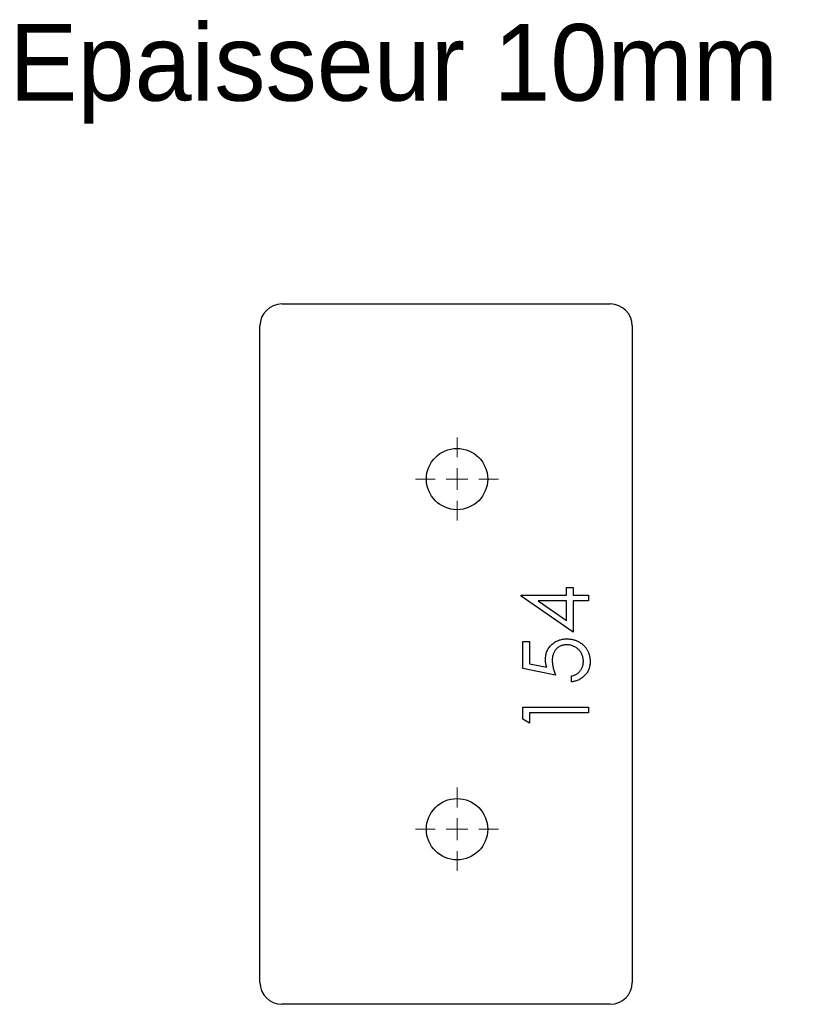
# Model space of a CAD drawing. Header units: millimetres. Extents: x 123 to 303, y 294 to 519.
import ezdxf

# ---------------------------------------------------------------- set-up
doc = ezdxf.new("R2010")
doc.units = ezdxf.units.MM
doc.header["$LTSCALE"] = 2

# ---------------------------------------------------------------- blocks, each defined once
blk = doc.blocks.new('SW_CENTERMARKSYMBOL_0')
at = {"color": 0, "linetype": 'Continuous', "lineweight": 18}
for p, q in [((0, 5), (0, 9.5)), ((0, 0), (0, 2.5)), ((-5, 0), (-9.5, 0)), ((0, 0), (-2.5, 0)), ((0, 0), (0, -2.5)), ((0, 0), (2.5, 0)), ((5, 0), (9.5, 0)), ((0, -5), (0, -9.5))]:
    blk.add_line(p, q, dxfattribs=at)
blk = doc.blocks.new('SW_CENTERMARKSYMBOL_1')
at = {"color": 0, "linetype": 'Continuous', "lineweight": 18}
for p, q in [((0, 5), (0, 9.5)), ((0, 0), (0, 2.5)), ((-5, 0), (-9.5, 0)), ((0, 0), (-2.5, 0)), ((0, 0), (0, -2.5)), ((0, 0), (2.5, 0)), ((5, 0), (9.5, 0)), ((0, -5), (0, -9.5))]:
    blk.add_line(p, q, dxfattribs=at)
blk = doc.blocks.new('SW_CENTERMARKSYMBOL_4')
at = {"color": 0, "linetype": 'Continuous', "lineweight": 18}
for p, q in [((0, 5), (0, 9.5)), ((0, 0), (0, 2.5)), ((-5, 0), (-9.5, 0)), ((0, 0), (-2.5, 0)), ((0, 0), (0, -2.5)), ((0, 0), (2.5, 0)), ((5, 0), (9.5, 0)), ((0, -5), (0, -9.5))]:
    blk.add_line(p, q, dxfattribs=at)
blk = doc.blocks.new('SW_CENTERMARKSYMBOL_5')
at = {"color": 0, "linetype": 'Continuous', "lineweight": 18}
for p, q in [((0, 5), (0, 9.5)), ((0, 0), (0, 2.5)), ((-5, 0), (-9.5, 0)), ((0, 0), (-2.5, 0)), ((0, 0), (0, -2.5)), ((0, 0), (2.5, 0)), ((5, 0), (9.5, 0)), ((0, -5), (0, -9.5))]:
    blk.add_line(p, q, dxfattribs=at)

msp = doc.modelspace()

# ---------------------------------------------------------------- linework, layer by layer
at = {"color": 7, "linetype": 'Continuous', "lineweight": 25}
for p, q in [((183.13, 454.41), (258.13, 454.41)), ((178.13, 299.41), (178.13, 449.41)), ((263.13, 449.41), (263.13, 299.41)), ((258.13, 294.41), (183.13, 294.41))]:
    msp.add_line(p, q, dxfattribs=at)
at = {"color": 1, "linetype": 'Continuous', "lineweight": 25}
for p, q in [((248.13, 389.62), (249.67, 389.62)), ((248.13, 387.89), (248.13, 389.62)), ((249.67, 389.62), (249.67, 387.89)), ((237.75, 387.89), (248.13, 387.89)), ((237.75, 387.62), (237.75, 387.89)), ((249.67, 379.43), (237.75, 387.62)), ((249.67, 387.89), (253.13, 387.89)), ((253.13, 387.89), (253.13, 386.55)), ((248.13, 386.55), (241.62, 386.55)), ((241.62, 386.55), (248.13, 382.07)), ((248.13, 382.07), (248.13, 386.55)), ((249.67, 386.55), (249.67, 379.43)), ((253.13, 386.55), (249.67, 386.55)), ((238.13, 377.32), (239.67, 377.32)), ((238.13, 371.16), (238.13, 377.32)), ((239.67, 377.32), (239.67, 372.21)), ((245.63, 369.62), (238.13, 371.16)), ((239.67, 372.21), (243.62, 371.4)), ((249.29, 368.08), (249.29, 369.43)), ((238.13, 362.32), (253.13, 362.32)), ((238.13, 359.54), (238.13, 362.32)), ((253.13, 362.32), (253.13, 360.97)), ((239.67, 360.97), (239.67, 358.66)), ((253.13, 360.97), (239.67, 360.97)), ((239.67, 358.66), (238.13, 359.54))]:
    msp.add_line(p, q, dxfattribs=at)
at = {"color": 7, "linetype": 'Continuous', "lineweight": 25}
for centre in [(223.13, 414.41), (223.13, 334.41)]:
    msp.add_circle(centre, 7, dxfattribs=at)
for centre, start, end in [((183.13, 449.41), 90, 180), ((258.13, 449.41), 0, 90), ((183.13, 299.41), 180, 270), ((258.13, 299.41), 270, 0)]:
    msp.add_arc(centre, 5, start, end, dxfattribs=at)
at = {"color": 1, "linetype": 'Continuous', "lineweight": 25}
for points, knots in [([(243.32, 373.17), (243.33, 373.34), (243.33, 373.67), (243.41, 374.15), (243.51, 374.61), (243.66, 375.05), (243.85, 375.46), (244.09, 375.85), (244.38, 376.22), (244.7, 376.56), (245.05, 376.88), (245.44, 377.15), (245.84, 377.38), (246.27, 377.57), (246.73, 377.72), (247.21, 377.81), (247.71, 377.88), (248.06, 377.89), (248.23, 377.89)], [0, 0, 0, 0, 0.0658003, 0.1293799, 0.1907833, 0.2512931, 0.3108203, 0.3703697, 0.4307603, 0.4925975, 0.5548133, 0.6160904, 0.6769309, 0.7382889, 0.8007843, 0.8647926, 0.931053, 1, 1, 1, 1]), ([(248.23, 377.89), (248.35, 377.89), (248.6, 377.88), (248.96, 377.85), (249.31, 377.8), (249.65, 377.73), (249.99, 377.63), (250.32, 377.51), (250.64, 377.37), (250.95, 377.21), (251.26, 377.03), (251.54, 376.84), (251.81, 376.63), (252.05, 376.41), (252.28, 376.17), (252.49, 375.91), (252.69, 375.64), (252.86, 375.36), (253.02, 375.06), (253.15, 374.75), (253.26, 374.43), (253.36, 374.1), (253.43, 373.76), (253.48, 373.4), (253.51, 373.03), (253.52, 372.79), (253.52, 372.66)], [0, 0, 0, 0, 0.044016, 0.087438, 0.130124, 0.172561, 0.214218, 0.256302, 0.298444, 0.340536, 0.382404, 0.423614, 0.464223, 0.504052, 0.543842, 0.583548, 0.623078, 0.663214, 0.703538, 0.743927, 0.784532, 0.825742, 0.867752, 0.910741, 0.954912, 1, 1, 1, 1]), ([(248.17, 376.55), (248.05, 376.54), (247.82, 376.54), (247.48, 376.49), (247.15, 376.41), (246.84, 376.3), (246.55, 376.17), (246.27, 376), (246.01, 375.8), (245.78, 375.56), (245.56, 375.31), (245.37, 375.03), (245.22, 374.73), (245.09, 374.41), (244.99, 374.07), (244.91, 373.71), (244.87, 373.32), (244.87, 373.06), (244.86, 372.93)], [0, 0, 0, 0, 0.065358, 0.127389, 0.188368, 0.24723, 0.305649, 0.363332, 0.422657, 0.482689, 0.543308, 0.604132, 0.664984, 0.727232, 0.791447, 0.858042, 0.92703, 1, 1, 1, 1]), ([(251.98, 372.74), (251.97, 372.87), (251.97, 373.12), (251.91, 373.49), (251.83, 373.85), (251.71, 374.2), (251.56, 374.53), (251.37, 374.84), (251.15, 375.14), (250.9, 375.43), (250.62, 375.69), (250.32, 375.92), (250, 376.11), (249.67, 376.27), (249.32, 376.4), (248.95, 376.48), (248.57, 376.54), (248.31, 376.54), (248.17, 376.55)], [0, 0, 0, 0, 0.064204, 0.126419, 0.187672, 0.248041, 0.308337, 0.36969, 0.431725, 0.49597, 0.559779, 0.622313, 0.683925, 0.745104, 0.806749, 0.869093, 0.933293, 1, 1, 1, 1]), ([(243.62, 371.4), (243.57, 371.56), (243.49, 371.87), (243.39, 372.33), (243.34, 372.76), (243.33, 373.04), (243.32, 373.17)], [0, 0, 0, 0, 0.275068, 0.532901, 0.773973, 1, 1, 1, 1]), ([(244.86, 372.93), (244.87, 372.81), (244.87, 372.57), (244.91, 372.2), (244.97, 371.82), (245.05, 371.41), (245.16, 370.99), (245.29, 370.55), (245.45, 370.09), (245.57, 369.78), (245.63, 369.62)], [0, 0, 0, 0, 0.102203, 0.211023, 0.3251, 0.446502, 0.573788, 0.708901, 0.850358, 1, 1, 1, 1]), ([(249.29, 369.43), (249.43, 369.46), (249.7, 369.53), (250.09, 369.67), (250.43, 369.84), (250.74, 370.04), (251.01, 370.28), (251.25, 370.56), (251.46, 370.87), (251.64, 371.21), (251.79, 371.58), (251.9, 371.96), (251.97, 372.35), (251.97, 372.61), (251.98, 372.74)], [0, 0, 0, 0, 0.094686, 0.181992, 0.264373, 0.341639, 0.418558, 0.496448, 0.577307, 0.661447, 0.746668, 0.831367, 0.915207, 1, 1, 1, 1]), ([(253.52, 372.66), (253.51, 372.51), (253.51, 372.22), (253.45, 371.79), (253.36, 371.37), (253.23, 370.98), (253.06, 370.6), (252.86, 370.24), (252.62, 369.9), (252.34, 369.58), (252.04, 369.28), (251.71, 369.01), (251.36, 368.78), (250.99, 368.57), (250.59, 368.4), (250.18, 368.26), (249.74, 368.15), (249.44, 368.11), (249.29, 368.08)], [0, 0, 0, 0, 0.0654295, 0.1287249, 0.1902605, 0.2507566, 0.3108551, 0.3707755, 0.4318826, 0.4937988, 0.5561673, 0.6172933, 0.6786268, 0.7406781, 0.8029601, 0.8667855, 0.9323385, 1, 1, 1, 1])]:
    msp.add_open_spline(points, degree=3, knots=knots, dxfattribs=at)

# ---------------------------------------------------------------- block references
at = {"color": 7, "linetype": 'Continuous', "lineweight": 18}
msp.add_blockref('SW_CENTERMARKSYMBOL_1', (223.13, 414.41), dxfattribs=at)
at = {"color": 8, "linetype": 'Continuous'}
for name, p in [('SW_CENTERMARKSYMBOL_5', (223.13, 414.41)), ('SW_CENTERMARKSYMBOL_0', (223.13, 334.41)), ('SW_CENTERMARKSYMBOL_4', (223.13, 334.41))]:
    msp.add_blockref(name, p, dxfattribs=at)

# ---------------------------------------------------------------- texts
at = {"insert": (120.87, 518.35), "char_height": 17.5, "attachment_point": 1}
msp.add_mtext_dynamic_manual_height_columns('Epaisseur 10mm', width=326.1114, gutter_width=87.5, heights=[0], dxfattribs=at)

doc.saveas('drawing.dxf')
